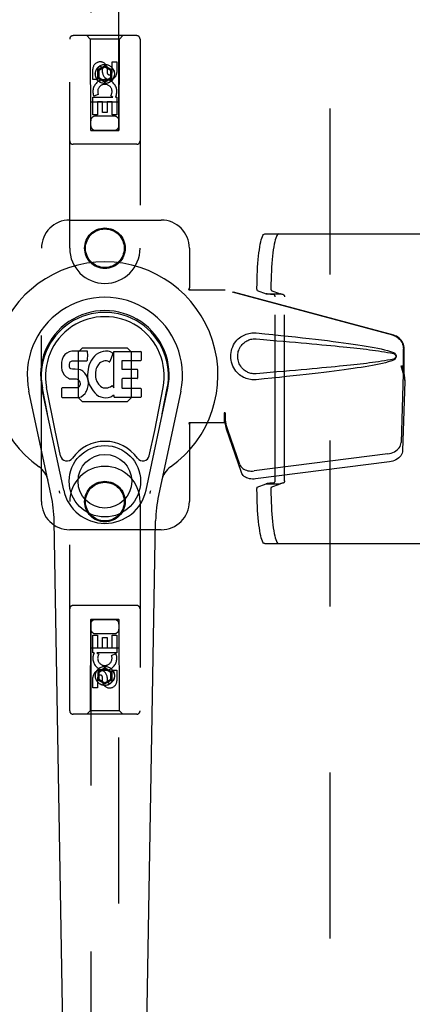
# Model space of a CAD drawing. Header units: inches. Extents: x 0 to 268, y 0 to 173.
# Tile 10 of 30: x 78.69 to 82.18, y 89.41 to 98.15. Entities that reach past the tile are written whole.
import ezdxf

# ---------------------------------------------------------------- set-up
doc = ezdxf.new("R2010")
doc.units = ezdxf.units.IN
doc.header["$LTSCALE"] = 14.739934
doc.header["$MEASUREMENT"] = 0
doc.linetypes.add('HIDDEN', pattern=[0.2, 0.1, -0.1])
doc.layers.get('0').update_dxf_attribs({"linetype": 'CONTINUOUS'})
for name, color, linetype in [('02___PRT_ALL_AXES', 7, 'CONTINUOUS'), ('DEFAULT_2', 8, 'HIDDEN'), ('DIMENSIONS', 7, 'CONTINUOUS')]:
    doc.layers.add(name, color=color, linetype=linetype)
doc.styles.get("Standard").update_dxf_attribs({"font": 'arial.ttf'})
doc.dimstyles.new('DIMSTYLE_1', dxfattribs={"dimtxt": 1.182348, "dimasz": 1.576464, "dimexe": 0.09, "dimexo": 0.07, "dimgap": 0.0375, "dimtad": 0, "dimtih": 1, "dimtoh": 1, "dimzin": 4, "dimdsep": 46, "dimtxsty": 'Standard', "dimblk": '_FILLED', "dimblk1": '_FILLED', "dimblk2": '_FILLED', "dimcen": 0.09, "dimazin": 1, "dimtfac": 1, "dimtdec": 3, "dimtofl": 0, "dimtmove": 0, "dimatfit": 3, "dimldrblk": '_FILLED', "dimfxl": 1, "dimtolj": 1, "dimtzin": 4, "dimarcsym": 0})

# ---------------------------------------------------------------- blocks, each defined once
blk = doc.blocks.new('_FILLED')
at = {"color": 0, "linetype": 'ByBlock'}
blk.add_solid([(0, 0), (-1, 0.2), (-1, -0.2)], dxfattribs=at)
blk = doc.blocks.new('*D17')
at = {"layer": 'DIMENSIONS', "color": 2, "linetype": 'Continuous'}
for p, q in [((78.6362, 102.3558), (76.1853, 102.3558)), ((82.2612, 102.3558), (85.4141, 102.3558))]:
    blk.add_line(p, q, dxfattribs=at)
at = {"layer": 'DIMENSIONS', "color": 2, "linetype": 'Continuous', "xscale": 1.5764635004, "yscale": 1.5764635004, "zscale": 1.5764635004}
blk.add_blockref('_FILLED', (78.6362, 102.3558), dxfattribs=at)
at = {"layer": 'DIMENSIONS', "color": 2, "linetype": 'Continuous', "xscale": 1.5764635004, "yscale": 1.5764635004, "zscale": 1.5764635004, "rotation": 180}
blk.add_blockref('_FILLED', (82.2612, 102.3558), dxfattribs=at)
at = {"layer": 'DIMENSIONS', "color": 2, "linetype": 'Continuous', "insert": (75.5941, 102.947), "char_height": 1.18235, "width": 3.212997, "attachment_point": 3, "line_spacing_factor": 0.9}
blk.add_mtext('3.63', dxfattribs=at)

msp = doc.modelspace()

# ---------------------------------------------------------------- linework, layer by layer
at = {"color": 7, "linetype": 'Continuous'}
for p, q in [((79.0695, 95.1335), (79.0643, 95.1102)), ((79.0787, 95.1561), (79.0695, 95.1335)), ((79.0924, 95.1757), (79.0787, 95.1561)), ((79.101, 95.1837), (79.0924, 95.1757)), ((79.1106, 95.1902), (79.101, 95.1837)), ((79.1322, 95.1999), (79.1106, 95.1902)), ((79.1556, 95.2073), (79.1322, 95.1999)), ((79.2952, 95.2073), (79.1556, 95.2073)), ((79.2929, 95.1225), (79.2947, 95.1279)), ((79.2947, 95.1279), (79.2959, 95.1407)), ((79.2968, 95.1644), (79.2952, 95.2073)), ((79.2959, 95.1407), (79.2968, 95.1644)), ((79.3289, 95.1268), (79.318, 95.1073)), ((79.3418, 95.1449), (79.3289, 95.1268)), ((79.3565, 95.1617), (79.3418, 95.1449)), ((79.3728, 95.1769), (79.3565, 95.1617)), ((79.391, 95.1899), (79.3728, 95.1769)), ((79.4114, 95.1987), (79.391, 95.1899)), ((79.4333, 95.2037), (79.4114, 95.1987)), ((79.4554, 95.2058), (79.4333, 95.2037)), ((79.4779, 95.2054), (79.4554, 95.2058)), ((79.489, 95.2037), (79.4779, 95.2054)), ((79.4996, 95.2003), (79.489, 95.2037)), ((79.5196, 95.1831), (79.4935, 95.115)), ((79.5182, 95.1883), (79.4996, 95.2003)), ((79.5284, 94.8801), (79.5284, 95.2052)), ((79.5284, 95.2052), (79.7652, 95.2052)), ((79.7697, 95.2008), (79.7697, 95.1264)), ((79.0643, 95.1102), (79.0626, 95.0865)), ((79.0626, 95.0865), (79.0633, 95.0626)), ((79.0633, 95.0626), (79.0673, 95.0391)), ((79.0673, 95.0391), (79.0756, 95.0168)), ((79.1336, 95.0748), (79.1343, 95.0898)), ((79.1343, 95.0672), (79.1336, 95.0748)), ((79.1343, 95.0898), (79.1363, 95.1048)), ((79.1366, 95.0601), (79.1343, 95.0672)), ((79.1363, 95.1048), (79.1395, 95.1115)), ((79.1411, 95.0541), (79.1366, 95.0601)), ((79.1395, 95.1115), (79.1452, 95.1164)), ((79.1473, 95.0496), (79.1411, 95.0541)), ((79.1452, 95.1164), (79.1596, 95.1208)), ((79.1617, 95.0456), (79.1473, 95.0496)), ((79.1596, 95.1208), (79.1744, 95.122)), ((79.1857, 95.0464), (79.1617, 95.0456)), ((79.1744, 95.122), (79.2873, 95.122)), ((79.2096, 95.0452), (79.1857, 95.0464)), ((79.2331, 95.0401), (79.2096, 95.0452)), ((79.2441, 95.0352), (79.2331, 95.0401)), ((79.2873, 95.122), (79.2929, 95.1225)), ((79.2993, 95.0433), (79.2947, 94.9989)), ((79.3035, 95.0652), (79.2993, 95.0433)), ((79.3095, 95.0866), (79.3035, 95.0652)), ((79.318, 95.1073), (79.3095, 95.0866)), ((79.3681, 95.0414), (79.3649, 95.0146)), ((79.3719, 95.054), (79.3681, 95.0414)), ((79.3777, 95.0658), (79.3719, 95.054)), ((79.3918, 95.089), (79.3777, 95.0658)), ((79.4001, 95.0994), (79.3918, 95.089)), ((79.4108, 95.1068), (79.4001, 95.0994)), ((79.4358, 95.1174), (79.4108, 95.1068)), ((79.4486, 95.1207), (79.4358, 95.1174)), ((79.4619, 95.1205), (79.4486, 95.1207)), ((79.4751, 95.1174), (79.4619, 95.1205)), ((79.4875, 95.1125), (79.4751, 95.1174)), ((79.5985, 95.1174), (79.5985, 95.05)), ((79.7652, 95.1219), (79.603, 95.1219)), ((79.603, 95.0455), (79.7343, 95.0455)), ((79.7388, 95.041), (79.7388, 94.9679)), ((79.0756, 95.0168), (79.0884, 94.9967)), ((79.0884, 94.9967), (79.1048, 94.9793)), ((79.1048, 94.9793), (79.1246, 94.9662)), ((79.1246, 94.9662), (79.1358, 94.962)), ((79.1358, 94.962), (79.1474, 94.96)), ((79.1474, 94.96), (79.1949, 94.9596)), ((79.1949, 94.9596), (79.2025, 94.9588)), ((79.2025, 94.9588), (79.2095, 94.9564)), ((79.2095, 94.9564), (79.2155, 94.9519)), ((79.2155, 94.9519), (79.2204, 94.9459)), ((79.2539, 95.0284), (79.2441, 95.0352)), ((79.2711, 95.0115), (79.2539, 95.0284)), ((79.2842, 94.9915), (79.2711, 95.0115)), ((79.2937, 94.9694), (79.2842, 94.9915)), ((79.2999, 94.9462), (79.2937, 94.9694)), ((79.2947, 94.9989), (79.2956, 94.9767)), ((79.2956, 94.9767), (79.2988, 94.9546)), ((79.2988, 94.9546), (79.3033, 94.9327)), ((79.3649, 95.0146), (79.3641, 94.9876)), ((79.3641, 94.9876), (79.3654, 94.9745)), ((79.3654, 94.9745), (79.3685, 94.9616)), ((79.3685, 94.9616), (79.3787, 94.9368)), ((79.5998, 94.9589), (79.5998, 94.8814)), ((79.7343, 94.9634), (79.6043, 94.9634)), ((79.0829, 93.9734), (78.8903, 94.8769)), ((78.9386, 94.6505), (78.8942, 94.8777)), ((79.0061, 94.5037), (78.9315, 94.885)), ((79.0651, 94.8007), (79.0651, 94.8755)), ((79.1288, 94.8806), (79.0695, 94.88)), ((79.1897, 94.8809), (79.1288, 94.8806)), ((79.2048, 94.882), (79.1897, 94.8809)), ((79.2112, 94.8854), (79.2048, 94.882)), ((79.2168, 94.8907), (79.2112, 94.8854)), ((79.2261, 94.9028), (79.2168, 94.8907)), ((79.2204, 94.9459), (79.227, 94.9324)), ((79.2286, 94.9097), (79.2261, 94.9028)), ((79.227, 94.9324), (79.2294, 94.9172)), ((79.2294, 94.9172), (79.2286, 94.9097)), ((79.2859, 94.8528), (79.2946, 94.8752)), ((79.2946, 94.8752), (79.3008, 94.8984)), ((79.3024, 94.9223), (79.2999, 94.9462)), ((79.3008, 94.8984), (79.3024, 94.9223)), ((79.3033, 94.9327), (79.3104, 94.9117)), ((79.3104, 94.9117), (79.3317, 94.8724)), ((79.3317, 94.8724), (79.3443, 94.8539)), ((79.3787, 94.9368), (79.392, 94.9137)), ((79.392, 94.9137), (79.4008, 94.9036)), ((79.4008, 94.9036), (79.4109, 94.8948)), ((79.4109, 94.8948), (79.422, 94.8874)), ((79.422, 94.8874), (79.4344, 94.8825)), ((79.4344, 94.8825), (79.4476, 94.8802)), ((79.4476, 94.8802), (79.461, 94.8797)), ((79.461, 94.8797), (79.4741, 94.8816)), ((79.4741, 94.8816), (79.4869, 94.8857)), ((79.4869, 94.8857), (79.4991, 94.8912)), ((79.4991, 94.8912), (79.5101, 94.8986)), ((79.5166, 94.8976), (79.5284, 94.8801)), ((79.6043, 94.8769), (79.7659, 94.8769)), ((79.7703, 94.8724), (79.7703, 94.8003)), ((79.8145, 93.9734), (80.007, 94.8769)), ((79.8912, 94.5037), (79.9658, 94.885)), ((79.9588, 94.6505), (80.0031, 94.8777)), ((78.9721, 93.9263), (78.7748, 94.8523)), ((79.0699, 94.7958), (79.2139, 94.7958)), ((79.2139, 94.7958), (79.2259, 94.7974)), ((79.2259, 94.7974), (79.237, 94.8014)), ((79.237, 94.8014), (79.2569, 94.8153)), ((79.2569, 94.8153), (79.2738, 94.8321)), ((79.2738, 94.8321), (79.2806, 94.8421)), ((79.2806, 94.8421), (79.2859, 94.8528)), ((79.3443, 94.8539), (79.3589, 94.8373)), ((79.3589, 94.8373), (79.3755, 94.8223)), ((79.3755, 94.8223), (79.3931, 94.8085)), ((79.3931, 94.8085), (79.4029, 94.8034)), ((79.4029, 94.8034), (79.4134, 94.7998)), ((79.4134, 94.7998), (79.4352, 94.7942)), ((79.4352, 94.7942), (79.4572, 94.7917)), ((79.4572, 94.7917), (79.4793, 94.7948)), ((79.4793, 94.7948), (79.5006, 94.8015)), ((79.5006, 94.8015), (79.5196, 94.8131)), ((79.5196, 94.8131), (79.5198, 94.8132)), ((79.5303, 94.8132), (79.5198, 94.8132)), ((79.5303, 94.8003), (79.5303, 94.8132)), ((79.7659, 94.7958), (79.5348, 94.7958)), ((80.1225, 94.8523), (79.9252, 93.9263)), ((79.054, 94.2787), (79.0061, 94.5037)), ((79.8433, 94.2787), (79.8912, 94.5037)), ((79.0908, 88.3803), (78.9979, 93.7007)), ((79.8066, 88.3803), (79.8994, 93.7007))]:
    msp.add_line(p, q, dxfattribs=at)
for points in [[(79.0504, 93.943), (79.0487, 93.9485), (79.0471, 93.954), (79.0456, 93.9596), (79.0444, 93.9652)], [(79.853, 93.9652), (79.8517, 93.9596), (79.8503, 93.954), (79.8487, 93.9485), (79.8469, 93.943)]]:
    msp.add_lwpolyline(points, dxfattribs=at)
for radius in [0.3169, 0.2382]:
    msp.add_circle((79.4487, 94.0514), radius, dxfattribs=at)
for centre, radius, start, end in [((79.4487, 94.9959), 1.0039, 305.50661, 234.49339), ((79.4487, 94.9959), 0.689, 347.97034, 192.02966), ((79.4487, 94.9959), 0.5709, 347.97034, 192.02966), ((79.4487, 94.986), 0.5269, 348.94024, 191.0594), ((79.5155, 95.1847), 0.00448, 339.00164, 51.87288), ((79.7652, 95.2008), 0.00448, 0, 90), ((79.7652, 95.1264), 0.00448, 270, 360), ((79.4893, 95.1166), 0.00448, 246.1578, 339.00164), ((79.603, 95.1174), 0.00448, 90, 180), ((79.603, 95.05), 0.00448, 180, 270), ((79.7343, 95.041), 0.00448, 0, 90), ((79.6043, 94.9589), 0.00448, 90, 180), ((79.7343, 94.9679), 0.00448, 270, 360), ((79.0695, 94.8755), 0.00448, 90, 180.01188), ((79.5128, 94.8951), 0.00448, 34.0893, 127.3444), ((79.6043, 94.8814), 0.00448, 180, 270), ((79.7659, 94.8724), 0.00448, 0, 90), ((79.0699, 94.8007), 0.00483, 180, 270), ((79.5348, 94.8003), 0.00448, 180, 270), ((79.7659, 94.8003), 0.00448, 270, 360), ((79.4487, 94.0514), 0.3543, 35.42367, 144.57633), ((79.1118, 94.291), 0.0591, 192.02966, 324.57633), ((79.7855, 94.291), 0.0591, 215.42367, 347.97034), ((78.7512, 94.0184), 0.1969, 12.02966, 54.49339), ((80.1461, 94.0184), 0.1969, 125.50661, 167.97034), ((77.817, 93.6801), 1.1811, 1, 12.02966), ((79.4487, 94.0514), 0.374, 192.02966, 347.97034), ((81.0804, 93.6801), 1.1811, 167.97034, 179)]:
    msp.add_arc(centre, radius, start, end, dxfattribs=at)
msp.add_ellipse((79.4487, 94.986), major_axis=(0, 0.565), ratio=0.999848, start_param=-1.76365, end_param=1.76365, dxfattribs=at)
at = {"layer": '02___PRT_ALL_AXES', "color": 8, "linetype": 'HIDDEN'}
for p, q in [((79.5128, 97.6825), (79.5128, 97.7749)), ((79.5128, 97.7749), (79.5552, 97.7749)), ((79.5552, 97.7749), (79.5552, 97.6825)), ((79.342, 97.6186), (79.342, 97.711)), ((79.3845, 97.711), (79.3845, 97.6186)), ((79.4283, 97.6825), (79.4283, 97.711)), ((79.4693, 97.7248), (79.4693, 97.6786)), ((79.3845, 97.6186), (79.342, 97.6186)), ((79.3901, 97.4867), (79.351, 97.4698)), ((79.342, 97.3062), (79.342, 97.4623)), ((79.342, 97.4623), (79.5196, 97.4623)), ((79.3845, 97.4197), (79.3845, 97.3062)), ((79.4269, 97.4197), (79.3845, 97.4197)), ((79.4269, 97.3275), (79.4269, 97.4197)), ((79.4693, 97.4197), (79.4693, 97.3275)), ((79.5128, 97.4197), (79.4693, 97.4197)), ((79.5196, 97.4623), (79.5011, 97.4754)), ((79.5128, 97.3062), (79.5128, 97.4197)), ((79.5447, 97.4659), (79.543, 97.4623)), ((79.543, 97.4623), (79.5552, 97.4623)), ((79.5552, 97.4623), (79.5552, 97.3062)), ((79.4693, 97.3275), (79.4269, 97.3275)), ((79.3845, 97.3062), (79.342, 97.3062)), ((79.5552, 97.3062), (79.5128, 97.3062)), ((79.3421, 92.5294), (79.3421, 92.6855)), ((79.3421, 92.6855), (79.3845, 92.6855)), ((79.3845, 92.6855), (79.3845, 92.572)), ((79.5129, 92.572), (79.5129, 92.6855)), ((79.5129, 92.6855), (79.5553, 92.6855)), ((79.5553, 92.6855), (79.5553, 92.5294)), ((79.428, 92.572), (79.428, 92.6642)), ((79.428, 92.6642), (79.4704, 92.6642)), ((79.4704, 92.6642), (79.4704, 92.572)), ((79.3544, 92.5294), (79.3421, 92.5294)), ((79.3526, 92.5259), (79.3544, 92.5294)), ((79.3777, 92.5294), (79.3963, 92.5164)), ((79.5553, 92.5294), (79.3777, 92.5294)), ((79.3845, 92.572), (79.428, 92.572)), ((79.4704, 92.572), (79.5129, 92.572)), ((79.5072, 92.505), (79.5463, 92.5219)), ((79.5129, 92.2807), (79.5129, 92.3731)), ((79.5129, 92.3731), (79.5553, 92.3731)), ((79.5553, 92.3731), (79.5553, 92.2807)), ((79.3421, 92.2168), (79.3421, 92.3092)), ((79.3845, 92.3092), (79.3845, 92.2168)), ((79.428, 92.2669), (79.428, 92.3132)), ((79.469, 92.3092), (79.469, 92.2807)), ((79.3845, 92.2168), (79.3421, 92.2168))]:
    msp.add_line(p, q, dxfattribs=at)
for centre, radius in [((79.4487, 97.6684), 0.085), ((79.4487, 96.1209), 0.1715), ((79.4487, 93.8709), 0.1715), ((79.4487, 92.3234), 0.085)]:
    msp.add_circle(centre, radius, dxfattribs=at)
for centre, radius, start, end in [((79.4064, 97.7111), 0.0644, 12.29948, 180.07752), ((79.4064, 97.711), 0.0219, 359.90115, 180), ((79.4918, 97.6825), 0.0635, 180, 360), ((79.4909, 97.6825), 0.0219, 190.307, 360), ((79.4488, 97.5121), 0.1065, 334.26362, 203.40274), ((79.4488, 97.5121), 0.0639, 324.88948, 203.40261), ((79.4485, 92.4796), 0.1065, 154.26362, 23.40274), ((79.4485, 92.4796), 0.0639, 144.88948, 23.40261), ((79.4055, 92.3092), 0.0635, 0, 180), ((79.4065, 92.3092), 0.0219, 10.307, 180), ((79.4909, 92.2806), 0.0644, 192.29948, 0.07752), ((79.4909, 92.2807), 0.0219, 179.90115, 360)]:
    msp.add_arc(centre, radius, start, end, dxfattribs=at)
at = {"layer": 'DEFAULT_2', "color": 8, "linetype": 'HIDDEN'}
for p, q in [((81.4487, 60.5109), (81.4487, 129.4809)), ((79.3237, 129.1684), (79.3237, 97.1666)), ((79.5737, 97.1666), (79.5737, 129.1684)), ((79.1362, 96.1209), (79.1362, 97.9784)), ((79.7312, 98.0084), (79.1662, 98.0084)), ((79.3187, 97.9784), (79.2887, 98.0084)), ((79.3187, 97.9784), (79.3222, 97.1684)), ((79.5787, 97.9784), (79.3187, 97.9784)), ((79.5752, 97.1684), (79.5787, 97.9784)), ((79.5787, 97.9784), (79.6087, 98.0084)), ((79.7612, 97.9784), (79.7612, 96.1209)), ((79.4487, 97.7402), (79.3862, 97.7041)), ((79.3862, 97.7041), (79.3862, 97.632)), ((79.3862, 97.7041), (79.3962, 97.6984)), ((79.4487, 97.7287), (79.3962, 97.6984)), ((79.3962, 97.6984), (79.3962, 97.6377)), ((79.4487, 97.7402), (79.4487, 97.7287)), ((79.5112, 97.7041), (79.4487, 97.7402)), ((79.5012, 97.6984), (79.4487, 97.7287)), ((79.5112, 97.7041), (79.5012, 97.6984)), ((79.5012, 97.6377), (79.5012, 97.6984)), ((79.5112, 97.632), (79.5112, 97.7041)), ((79.3862, 97.632), (79.3962, 97.6377)), ((79.3862, 97.632), (79.4487, 97.5959)), ((79.3962, 97.6377), (79.4487, 97.6074)), ((79.4487, 97.6074), (79.5012, 97.6377)), ((79.4487, 97.5959), (79.5112, 97.632)), ((79.4487, 97.5959), (79.4487, 97.6074)), ((79.5112, 97.632), (79.5012, 97.6377)), ((79.5762, 97.4184), (79.3211, 97.4184)), ((79.5337, 97.2934), (79.3637, 97.2934)), ((79.3222, 97.1684), (79.5752, 97.1684)), ((79.3237, 97.1697), (79.5737, 97.1697)), ((79.3237, 97.1666), (79.5737, 97.1666)), ((79.7312, 97.0434), (79.1662, 97.0434)), ((79.1362, 96.3709), (79.9487, 96.3709)), ((80.8686, 96.2474), (82.6445, 96.2474)), ((78.8862, 93.8709), (78.8862, 96.1209)), ((80.1987, 96.1209), (80.1987, 95.7677)), ((80.1956, 95.7509), (80.1987, 95.7677)), ((80.1956, 95.7509), (80.5166, 95.7509)), ((80.2031, 95.7509), (80.1987, 95.7677)), ((82.0064, 95.3485), (80.5089, 95.7509)), ((82.014, 95.3485), (80.5166, 95.7509)), ((80.8017, 95.7463), (80.8812, 95.7164)), ((80.9255, 95.7463), (81.005, 95.7164)), ((80.8812, 95.7164), (81.005, 95.7164)), ((80.9601, 94.0558), (80.9601, 95.6889)), ((81.0444, 94.055), (81.0444, 95.6897)), ((79.2475, 95.2324), (79.2122, 95.1971)), ((79.6499, 95.2324), (79.2475, 95.2324)), ((79.6852, 95.1971), (79.6499, 95.2324)), ((82.0988, 94.998), (82.0988, 95.2278)), ((82.1064, 94.998), (82.1064, 95.2278)), ((79.2122, 95.1971), (79.2122, 94.7947)), ((79.6852, 94.7947), (79.6852, 95.1971)), ((82.0769, 95.0796), (82.0988, 94.998)), ((82.0846, 95.0796), (82.1064, 94.998)), ((82.098, 95.0094), (82.0789, 94.3943)), ((82.098, 95.0094), (82.1116, 94.9384)), ((82.1064, 94.998), (82.0988, 94.998)), ((82.1003, 95.0256), (82.109, 94.9693)), ((82.109, 94.9693), (82.11, 94.9585)), ((82.11, 94.9585), (82.1108, 94.9482)), ((82.1116, 94.9384), (82.0924, 94.3233)), ((82.1108, 94.9482), (82.1116, 94.9384)), ((79.2122, 94.7947), (79.2475, 94.7594)), ((79.6499, 94.7594), (79.6852, 94.7947)), ((79.2475, 94.7594), (79.6499, 94.7594)), ((80.5089, 94.6583), (80.5089, 94.5709)), ((80.5166, 94.6583), (80.5089, 94.6583)), ((80.5166, 94.6583), (80.5166, 94.5709)), ((80.1956, 94.5709), (80.1987, 94.554)), ((80.5166, 94.5709), (80.1956, 94.5709)), ((80.2031, 94.5709), (80.1987, 94.554)), ((80.1987, 94.554), (80.1987, 93.8709)), ((80.6471, 94.2004), (80.5152, 94.5842)), ((80.5288, 94.5131), (80.5152, 94.5842)), ((80.5245, 94.5436), (80.5288, 94.5131)), ((80.6607, 94.1293), (80.5288, 94.5131)), ((81.9614, 94.2953), (80.7739, 94.1428)), ((81.9749, 94.2242), (80.7875, 94.0718)), ((80.8017, 93.9984), (80.8812, 94.0283)), ((80.8812, 94.0283), (81.005, 94.0283)), ((80.9255, 93.9984), (81.005, 94.0283)), ((79.1362, 92.0134), (79.1362, 93.8709)), ((79.7612, 93.8709), (79.7612, 92.0134)), ((79.9487, 93.6209), (79.1362, 93.6209)), ((80.8686, 93.4974), (82.6445, 93.4974)), ((79.7312, 92.9484), (79.1662, 92.9484)), ((79.3222, 92.8234), (79.3187, 92.0134)), ((79.3222, 92.8234), (79.5752, 92.8234)), ((79.3237, 92.8251), (79.3237, 60.8234)), ((79.5737, 92.8251), (79.3237, 92.8251)), ((79.5737, 92.822), (79.3237, 92.822)), ((79.5737, 60.8234), (79.5737, 92.8251)), ((79.5787, 92.0134), (79.5752, 92.8234)), ((79.3637, 92.6984), (79.5337, 92.6984)), ((79.3211, 92.5734), (79.5762, 92.5734)), ((79.4487, 92.3958), (79.3862, 92.3598)), ((79.3862, 92.3598), (79.3862, 92.2876)), ((79.3862, 92.3598), (79.3962, 92.354)), ((79.4487, 92.3843), (79.3962, 92.354)), ((79.3962, 92.354), (79.3962, 92.2934)), ((79.4487, 92.3958), (79.4487, 92.3843)), ((79.5112, 92.3598), (79.4487, 92.3958)), ((79.5012, 92.354), (79.4487, 92.3843)), ((79.5112, 92.3598), (79.5012, 92.354)), ((79.5012, 92.2934), (79.5012, 92.354)), ((79.5112, 92.2876), (79.5112, 92.3598)), ((79.3862, 92.2876), (79.3962, 92.2934)), ((79.3862, 92.2876), (79.4487, 92.2515)), ((79.3962, 92.2934), (79.4487, 92.263)), ((79.4487, 92.263), (79.5012, 92.2934)), ((79.4487, 92.2515), (79.5112, 92.2876)), ((79.4487, 92.2515), (79.4487, 92.263)), ((79.5112, 92.2876), (79.5012, 92.2934)), ((79.7312, 91.9834), (79.1662, 91.9834)), ((79.3187, 92.0134), (79.2887, 91.9834)), ((79.5787, 92.0134), (79.3187, 92.0134)), ((79.5787, 92.0134), (79.6087, 91.9834))]:
    msp.add_line(p, q, dxfattribs=at)
for points in [[(80.799, 95.7671), (80.7995, 95.8053), (80.8003, 95.843), (80.8015, 95.8802), (80.8031, 95.9167), (80.8051, 95.9522), (80.8075, 95.9865), (80.8102, 96.0194), (80.8133, 96.0507), (80.8166, 96.0802), (80.8203, 96.1078), (80.8243, 96.1332), (80.8286, 96.1564), (80.833, 96.1772), (80.8377, 96.1955), (80.8426, 96.2111), (80.8476, 96.2241), (80.8527, 96.2342), (80.858, 96.2415), (80.8632, 96.2459), (80.8686, 96.2474)], [(80.9924, 96.2474), (80.987, 96.2459), (80.9817, 96.2415), (80.9765, 96.2342), (80.9714, 96.2241), (80.9664, 96.2111), (80.9615, 96.1955), (80.9568, 96.1772), (80.9523, 96.1564), (80.9481, 96.1332), (80.9441, 96.1078), (80.9404, 96.0802), (80.937, 96.0507), (80.934, 96.0194), (80.9312, 95.9865), (80.9289, 95.9522), (80.9269, 95.9167), (80.9253, 95.8802), (80.9241, 95.843), (80.9232, 95.8053), (80.9228, 95.7671)], [(80.8017, 95.7463), (80.8012, 95.7468), (80.8008, 95.7476), (80.8004, 95.749), (80.8001, 95.7507), (80.7998, 95.7528), (80.7995, 95.7553), (80.7993, 95.758), (80.7991, 95.7609), (80.7991, 95.764), (80.799, 95.7671)], [(80.9228, 95.7671), (80.9228, 95.764), (80.9229, 95.7609), (80.9231, 95.758), (80.9233, 95.7553), (80.9236, 95.7528), (80.9239, 95.7507), (80.9242, 95.749), (80.9246, 95.7476), (80.925, 95.7468), (80.9255, 95.7463)], [(80.9465, 95.7089), (80.9339, 95.7097), (80.9225, 95.7106), (80.9122, 95.7115), (80.9033, 95.7124), (80.8957, 95.7134), (80.8894, 95.7144), (80.8846, 95.7154), (80.8812, 95.7164)], [(80.9601, 95.6889), (80.9599, 95.6919), (80.9594, 95.6948), (80.9586, 95.6977), (80.9575, 95.7003), (80.956, 95.7027), (80.9544, 95.7048), (80.9525, 95.7064), (80.9506, 95.7077), (80.9486, 95.7085), (80.9465, 95.7089)], [(81.0319, 95.7096), (81.0267, 95.7104), (81.0221, 95.7112), (81.0179, 95.712), (81.0142, 95.7129), (81.0111, 95.7137), (81.0085, 95.7146), (81.0065, 95.7155), (81.005, 95.7164)], [(81.0319, 95.7096), (81.0338, 95.7091), (81.0356, 95.7083), (81.0374, 95.707), (81.0391, 95.7053), (81.0406, 95.7032), (81.0419, 95.7009), (81.043, 95.6983), (81.0438, 95.6955), (81.0443, 95.6926), (81.0444, 95.6897)], [(80.7926, 94.9529), (80.7797, 94.952), (80.7668, 94.9519), (80.7539, 94.9527), (80.741, 94.9543), (80.7282, 94.9567), (80.7157, 94.9599), (80.7035, 94.9638), (80.6915, 94.9685), (80.6799, 94.9739), (80.6684, 94.9803), (80.6569, 94.9875), (80.6455, 94.9959), (80.6342, 95.0055), (80.623, 95.0165), (80.6119, 95.0293), (80.6016, 95.0433), (80.5923, 95.0586), (80.5843, 95.0746), (80.5777, 95.0913), (80.5726, 95.1083), (80.5689, 95.1254), (80.5668, 95.1427), (80.566, 95.16), (80.5666, 95.1773), (80.5687, 95.1946), (80.5721, 95.2117), (80.5771, 95.2287), (80.5835, 95.2454), (80.5914, 95.2615), (80.6006, 95.2769), (80.6109, 95.2911), (80.6218, 95.304), (80.633, 95.3152), (80.6444, 95.325), (80.6559, 95.3335), (80.6674, 95.3409), (80.679, 95.3473), (80.6908, 95.3529), (80.7028, 95.3577), (80.7151, 95.3617), (80.7277, 95.3649), (80.7406, 95.3674), (80.7536, 95.369)], [(80.7926, 95.0064), (80.7832, 95.0059), (80.7738, 95.006), (80.7644, 95.0066), (80.7551, 95.0079), (80.7458, 95.0098), (80.7367, 95.0122), (80.7279, 95.0152), (80.7192, 95.0187), (80.7108, 95.0227), (80.7025, 95.0274), (80.6943, 95.0327), (80.6861, 95.0388), (80.6779, 95.0458), (80.6699, 95.0538), (80.662, 95.063), (80.6546, 95.0731), (80.648, 95.0839), (80.6423, 95.0951), (80.6377, 95.1063), (80.6341, 95.1175), (80.6315, 95.1285), (80.6296, 95.1392), (80.6286, 95.1497), (80.6282, 95.1601), (80.6285, 95.1704), (80.6294, 95.1809), (80.6311, 95.1916), (80.6336, 95.2024), (80.6371, 95.2136), (80.6415, 95.2248), (80.647, 95.2361), (80.6535, 95.247), (80.6608, 95.2573), (80.6687, 95.2667), (80.6768, 95.2748), (80.685, 95.282), (80.6933, 95.2883), (80.7016, 95.2938), (80.71, 95.2986), (80.7185, 95.3027), (80.7273, 95.3063), (80.7362, 95.3093), (80.7454, 95.3118), (80.7547, 95.3137), (80.7642, 95.315), (80.7736, 95.3157), (80.7831, 95.3159), (80.7926, 95.3154)], [(80.7536, 95.369), (80.7666, 95.3698), (80.7796, 95.3697), (80.7926, 95.3689)], [(80.7926, 95.3689), (80.8681, 95.3613), (80.9408, 95.3539), (81.0105, 95.3467), (81.0773, 95.3397), (81.1415, 95.3328), (81.203, 95.326), (81.262, 95.3194), (81.3185, 95.3129), (81.3728, 95.3065), (81.4247, 95.3002), (81.4746, 95.2939), (81.5224, 95.2878), (81.5682, 95.2817), (81.6121, 95.2757), (81.6542, 95.2697), (81.6945, 95.2637), (81.7331, 95.2577), (81.77, 95.2516), (81.8053, 95.2455), (81.8391, 95.2393), (81.8714, 95.233), (81.9022, 95.2265), (81.9316, 95.2197), (81.9596, 95.2124), (81.9859, 95.2045), (82.0108, 95.1958)], [(80.7926, 95.3154), (80.8559, 95.31), (80.9171, 95.3049), (80.9762, 95.2998), (81.0331, 95.2949), (81.0879, 95.2902), (81.1407, 95.2856), (81.1915, 95.2811), (81.2403, 95.2767), (81.2872, 95.2724), (81.3321, 95.2683), (81.3752, 95.2643), (81.4165, 95.2604), (81.456, 95.2566), (81.4937, 95.2529), (81.5297, 95.2493), (81.5641, 95.2459), (81.5968, 95.2425), (81.6281, 95.2392), (81.6582, 95.236), (81.6873, 95.2328), (81.7156, 95.2296), (81.7432, 95.2264), (81.7704, 95.2232), (81.7972, 95.2199), (81.8241, 95.2165), (81.8509, 95.2129), (81.8777, 95.2092), (81.9045, 95.2052), (81.9313, 95.201), (81.958, 95.1963), (81.9845, 95.191), (82.0109, 95.185)], [(82.0064, 95.3485), (82.0194, 95.3443), (82.0317, 95.3387), (82.0434, 95.3317), (82.0542, 95.3235), (82.0641, 95.3142), (82.073, 95.3039), (82.0807, 95.2926), (82.0871, 95.2806), (82.0921, 95.268), (82.0958, 95.2548), (82.098, 95.2415), (82.0988, 95.2278)], [(82.1064, 95.2278), (82.1057, 95.2415), (82.1035, 95.2548), (82.0998, 95.268), (82.0948, 95.2806), (82.0883, 95.2926), (82.0807, 95.3039), (82.0718, 95.3142), (82.0619, 95.3235), (82.051, 95.3317), (82.0393, 95.3387), (82.027, 95.3443), (82.014, 95.3485)], [(82.0109, 95.1367), (81.9846, 95.1308), (81.9581, 95.1254), (81.9315, 95.1208), (81.9047, 95.1166), (81.878, 95.1126), (81.8512, 95.1088), (81.8245, 95.1053), (81.7977, 95.1019), (81.7709, 95.0986), (81.7438, 95.0954), (81.7162, 95.0922), (81.688, 95.089), (81.659, 95.0858), (81.6289, 95.0826), (81.5976, 95.0793), (81.5649, 95.0759), (81.5306, 95.0725), (81.4946, 95.0689), (81.4568, 95.0652), (81.4173, 95.0614), (81.376, 95.0575), (81.3329, 95.0535), (81.2879, 95.0494), (81.241, 95.0451), (81.1921, 95.0407), (81.1413, 95.0362), (81.0884, 95.0316), (81.0335, 95.0268), (80.9765, 95.0219), (80.9174, 95.0169), (80.8561, 95.0117), (80.7926, 95.0064)], [(82.0108, 95.1259), (81.9881, 95.1179), (81.9642, 95.1106), (81.9389, 95.1038), (81.9123, 95.0975), (81.8845, 95.0914), (81.8553, 95.0855), (81.8249, 95.0797), (81.7932, 95.0741), (81.7601, 95.0685), (81.7256, 95.0629), (81.6895, 95.0573), (81.652, 95.0517), (81.613, 95.0462), (81.5723, 95.0406), (81.5299, 95.0349), (81.4857, 95.0292), (81.4398, 95.0234), (81.392, 95.0176), (81.3422, 95.0116), (81.2904, 95.0056), (81.2365, 94.9995), (81.1804, 94.9932), (81.1219, 94.9868), (81.0611, 94.9803), (80.9979, 94.9737), (80.9321, 94.9669), (80.8636, 94.96), (80.7926, 94.9529)], [(82.0108, 95.1958), (82.0168, 95.1927), (82.0221, 95.1889), (82.0267, 95.1842), (82.0303, 95.1789), (82.0329, 95.1733), (82.0345, 95.1673), (82.0351, 95.1611), (82.0346, 95.1548), (82.0331, 95.1488), (82.0305, 95.1431), (82.0268, 95.1378), (82.0223, 95.133), (82.0169, 95.1291), (82.0108, 95.1259)], [(82.0109, 95.185), (82.016, 95.1832), (82.0205, 95.1807), (82.0243, 95.1775), (82.0274, 95.1738), (82.0296, 95.1697), (82.031, 95.1653), (82.0314, 95.1606), (82.0309, 95.156), (82.0295, 95.1517), (82.0272, 95.1477), (82.0241, 95.1441), (82.0203, 95.1409), (82.0159, 95.1385), (82.0109, 95.1367)], [(82.0769, 95.0796), (82.0823, 95.0601), (82.0876, 95.0409), (82.093, 95.0219), (82.0984, 95.0036), (82.1038, 94.9861), (82.109, 94.9693)], [(82.0846, 95.0796), (82.0872, 95.07), (82.0898, 95.0606), (82.0925, 95.0514), (82.0952, 95.0424), (82.0978, 95.0338), (82.1003, 95.0256)], [(82.1003, 95.0256), (82.1, 95.0227), (82.0996, 95.0199), (82.0992, 95.0172), (82.0988, 95.0146), (82.0984, 95.012), (82.098, 95.0094)], [(80.5089, 94.6583), (80.5115, 94.6381), (80.5141, 94.6181), (80.5168, 94.5984), (80.5194, 94.5793), (80.5245, 94.5436)], [(80.5161, 94.6181), (80.516, 94.6087), (80.5158, 94.5998)], [(80.5166, 94.6583), (80.5164, 94.648), (80.5161, 94.6181)], [(80.5234, 94.5513), (80.5219, 94.5623), (80.5197, 94.5796), (80.5181, 94.5957), (80.5169, 94.6101), (80.5163, 94.623), (80.5163, 94.6306)], [(80.5158, 94.5998), (80.5157, 94.5944), (80.5156, 94.5917), (80.5155, 94.5891), (80.5153, 94.5866), (80.5152, 94.5842)], [(81.9614, 94.2953), (81.9769, 94.298), (81.9917, 94.302), (82.0062, 94.3073), (82.0198, 94.3138), (82.0324, 94.3215), (82.0439, 94.3301), (82.0539, 94.3396), (82.0624, 94.3498), (82.0693, 94.3605), (82.0744, 94.3716), (82.0775, 94.3829), (82.0789, 94.3943)], [(82.0924, 94.3233), (82.0911, 94.3119), (82.0879, 94.3006), (82.0828, 94.2895), (82.076, 94.2787), (82.0675, 94.2686), (82.0574, 94.2591), (82.046, 94.2504), (82.0334, 94.2428), (82.0197, 94.2363), (82.0053, 94.231), (81.9904, 94.227), (81.9749, 94.2242)], [(80.6471, 94.2004), (80.6513, 94.1907), (80.657, 94.1817), (80.6642, 94.1733), (80.6727, 94.1657), (80.6826, 94.159), (80.6935, 94.1533), (80.7054, 94.1487), (80.7182, 94.1451), (80.7316, 94.1427), (80.7455, 94.1415), (80.7596, 94.1416), (80.7739, 94.1428)], [(80.7875, 94.0718), (80.7731, 94.0705), (80.759, 94.0705), (80.7451, 94.0717), (80.7317, 94.0741), (80.719, 94.0776), (80.7071, 94.0823), (80.6961, 94.088), (80.6863, 94.0947), (80.6777, 94.1023), (80.6706, 94.1107), (80.6649, 94.1197), (80.6607, 94.1293)], [(80.799, 93.9776), (80.7991, 93.9808), (80.7991, 93.9838), (80.7993, 93.9867), (80.7995, 93.9894), (80.7998, 93.9919), (80.8001, 93.994), (80.8004, 93.9958), (80.8008, 93.9971), (80.8012, 93.998), (80.8017, 93.9984)], [(80.9465, 94.0359), (80.9339, 94.035), (80.9225, 94.0341), (80.9122, 94.0332), (80.9033, 94.0323), (80.8957, 94.0313), (80.8894, 94.0303), (80.8846, 94.0293), (80.8812, 94.0283)], [(80.9255, 93.9984), (80.925, 93.998), (80.9246, 93.9971), (80.9242, 93.9958), (80.9239, 93.994), (80.9236, 93.9919), (80.9233, 93.9894), (80.9231, 93.9867), (80.9229, 93.9838), (80.9228, 93.9808), (80.9228, 93.9776)], [(80.9465, 94.0359), (80.9486, 94.0362), (80.9506, 94.037), (80.9526, 94.0383), (80.9544, 94.04), (80.956, 94.042), (80.9575, 94.0444), (80.9586, 94.047), (80.9594, 94.0499), (80.9599, 94.0528), (80.9601, 94.0558)], [(81.0319, 94.0351), (81.0267, 94.0343), (81.0221, 94.0335), (81.0179, 94.0327), (81.0142, 94.0318), (81.0111, 94.031), (81.0085, 94.0301), (81.0065, 94.0292), (81.005, 94.0283)], [(81.0444, 94.055), (81.0443, 94.0521), (81.0438, 94.0492), (81.043, 94.0464), (81.0419, 94.0438), (81.0406, 94.0415), (81.0391, 94.0394), (81.0374, 94.0378), (81.0356, 94.0365), (81.0338, 94.0356), (81.0319, 94.0351)], [(80.8686, 93.4974), (80.8632, 93.4988), (80.858, 93.5032), (80.8527, 93.5105), (80.8476, 93.5206), (80.8426, 93.5336), (80.8377, 93.5492), (80.833, 93.5675), (80.8286, 93.5883), (80.8243, 93.6115), (80.8203, 93.6369), (80.8166, 93.6645), (80.8133, 93.694), (80.8102, 93.7253), (80.8075, 93.7582), (80.8051, 93.7925), (80.8031, 93.828), (80.8015, 93.8645), (80.8003, 93.9018), (80.7995, 93.9394), (80.799, 93.9776)], [(80.9228, 93.9776), (80.9232, 93.9394), (80.9241, 93.9018), (80.9253, 93.8645), (80.9269, 93.828), (80.9289, 93.7925), (80.9312, 93.7582), (80.934, 93.7253), (80.937, 93.694), (80.9404, 93.6645), (80.9441, 93.6369), (80.9481, 93.6115), (80.9523, 93.5883), (80.9568, 93.5675), (80.9615, 93.5492), (80.9664, 93.5336), (80.9714, 93.5206), (80.9765, 93.5105), (80.9817, 93.5032), (80.987, 93.4988), (80.9924, 93.4974)]]:
    msp.add_lwpolyline(points, dxfattribs=at)
for centre, radius in [((79.4487, 97.6684), 0.0845), ((79.4487, 96.1209), 0.18), ((79.4487, 93.8709), 0.18), ((79.4487, 92.3234), 0.0845)]:
    msp.add_circle(centre, radius, dxfattribs=at)
for centre, radius, start, end in [((79.1662, 97.9784), 0.03, 90, 180), ((79.7312, 97.9784), 0.03, 0, 90), ((79.3637, 97.2534), 0.04, 90, 180), ((79.5337, 97.2534), 0.04, 0, 90), ((79.3637, 97.2084), 0.04, 180, 270), ((79.5337, 97.2084), 0.04, 270, 360), ((79.1662, 97.0734), 0.03, 180, 270), ((79.7312, 97.0734), 0.03, 270, 360), ((79.1362, 96.1209), 0.25, 90, 180), ((79.9487, 96.1209), 0.25, 0, 90), ((79.4487, 96.1209), 0.3125, 180, 360), ((79.4487, 93.8709), 0.3125, 0, 180), ((79.1362, 93.8709), 0.25, 180, 270), ((79.9487, 93.8709), 0.25, 270, 360), ((79.1662, 92.9184), 0.03, 90, 180), ((79.7312, 92.9184), 0.03, 0, 90), ((79.3637, 92.7834), 0.04, 90, 180), ((79.5337, 92.7834), 0.04, 0, 90), ((79.3637, 92.7384), 0.04, 180, 270), ((79.5337, 92.7384), 0.04, 270, 360), ((79.1662, 92.0134), 0.03, 180, 270), ((79.7312, 92.0134), 0.03, 270, 360)]:
    msp.add_arc(centre, radius, start, end, dxfattribs=at)

# ---------------------------------------------------------------- dimensions: what is measured, and where the dimension line sits
at = {"layer": 'DIMENSIONS', "color": 2, "linetype": 'Continuous'}
dim = msp.add_linear_dim(base=(82.2611635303, 102.3558101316), p1=(78.6361635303, 95.8708586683), p2=(82.2611635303, 59.8698586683), dimstyle='DIMSTYLE_1', dxfattribs=at)
dim.commit()
dim.dimension.update_dxf_attribs({"geometry": '*D17', "text_midpoint": (73.9860980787, 102.349218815), "dimtype": 160})

doc.saveas('drawing.dxf')
